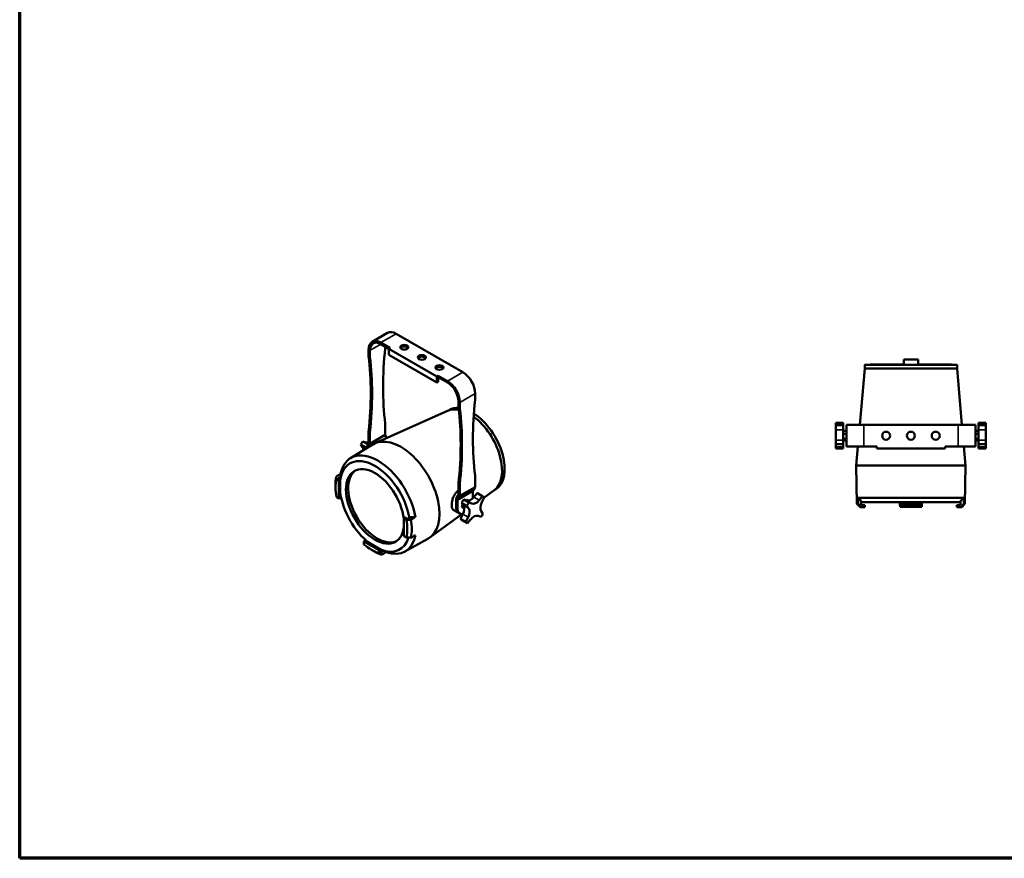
# Model space of a CAD drawing. Header units: millimetres. Extents: x 20 to 2980, y 20 to 2980.
# Tile 1 of 5: x 20 to 1608, y 20 to 1373. Entities that reach past the tile are written whole.
import ezdxf

# ---------------------------------------------------------------- set-up
doc = ezdxf.new("R2010")
doc.units = ezdxf.units.MM
for name, color, linetype, lineweight in [('Border (ISO)', 7, 'Continuous', 70), ('Visible (ISO)', 7, 'Continuous', 50), ('Visible Narrow (ISO)', 7, 'Continuous', 35)]:
    doc.layers.add(name, color=color, linetype=linetype, lineweight=lineweight)

# ---------------------------------------------------------------- blocks, each defined once
blk = doc.blocks.new('Borders Chauvet')
at = {"layer": 'Border (ISO)'}
for p, q in [((20, 20), (20, 2980)), ((2980, 20), (20, 20))]:
    blk.add_line(p, q, dxfattribs=at)

msp = doc.modelspace()

# ---------------------------------------------------------------- linework, layer by layer
at = {"layer": 'Visible (ISO)'}
for p, q in [((588.3, 853.3), (613.1, 867.6)), ((734.5, 804.1), (627.1, 866.2)), ((617.2, 843.3), (602.3, 851.9)), ((615, 842.1), (602.3, 849.4)), ((609.4, 844.3), (609.4, 845.4)), ((617.2, 843.3), (615, 842.1)), ((615, 842.1), (615, 832.3)), ((615, 842.1), (692.8, 797.2)), ((582.5, 840.5), (582.5, 831.2)), ((584.6, 830), (584.6, 839.2)), ((692.8, 787.4), (615, 832.3)), ((1382.5, 810.2), (1374.6, 719.2)), ((1382.6, 816.2), (1382.5, 810.2)), ((1445.4, 824.5), (1445.4, 824.6)), ((1445.4, 824.6), (1468.4, 824.6)), ((1445.4, 824.5), (1445.4, 816.1)), ((1468.4, 824.5), (1445.4, 824.5)), ((1468.4, 816.1), (1445.4, 816.1)), ((1468.4, 824.6), (1468.4, 824.5)), ((1468.4, 824.5), (1468.4, 816.1)), ((1531.3, 816.2), (1531.4, 810.2)), ((1531.4, 810.2), (1539.3, 719.2)), ((694.9, 798.4), (692.8, 797.2)), ((692.8, 797.2), (692.8, 787.4)), ((694.9, 798.4), (694.9, 796)), ((709.8, 789.8), (694.9, 798.4)), ((694.9, 796), (694.9, 788.6)), ((709.8, 787.4), (694.9, 796)), ((694.9, 788.6), (692.8, 787.4)), ((754.3, 760.6), (754.3, 769.8)), ((727.5, 747.5), (727.5, 756.8)), ((729.6, 746.3), (729.6, 755.5)), ((710, 741.8), (593, 689.5)), ((712.7, 743.3), (709.2, 741.4)), ((609.4, 703), (609.4, 721.2)), ((1336, 722.7), (1336, 718.8)), ((1347.9, 722.7), (1336, 722.7)), ((1336, 711.4), (1336, 718.8)), ((1336, 718.8), (1347.9, 718.8)), ((1347.9, 718.8), (1347.9, 722.7)), ((1347.9, 718.8), (1347.9, 711.4)), ((1352.9, 684.2), (1352.9, 719.2)), ((1380.9, 719.2), (1352.9, 719.2)), ((1532.9, 719.2), (1380.9, 719.2)), ((1560.9, 719.2), (1532.9, 719.2)), ((1560.9, 684.2), (1560.9, 719.2)), ((1577.9, 722.7), (1565.9, 722.7)), ((1565.9, 722.7), (1565.9, 718.8)), ((1565.9, 718.8), (1577.9, 718.8)), ((1565.9, 711.4), (1565.9, 718.8)), ((1577.9, 718.8), (1577.9, 722.7)), ((1577.9, 718.8), (1577.9, 711.4)), ((582.5, 708.2), (582.5, 689.4)), ((584.6, 707), (582.5, 708.2)), ((584.6, 688.8), (584.6, 707)), ((609.4, 703), (584.6, 688.8)), ((609.4, 703), (611.3, 697.7)), ((1336, 694.7), (1336, 711.4)), ((1347.9, 711.4), (1347.9, 694.7)), ((1347.9, 709.6), (1352.9, 709.6)), ((1347.9, 704.5), (1352.9, 704.5)), ((1565.9, 709.6), (1560.9, 709.6)), ((1565.9, 704.5), (1560.9, 704.5)), ((1565.9, 694.7), (1565.9, 711.4)), ((1577.9, 711.4), (1577.9, 694.7)), ((553.3, 665.6), (589.7, 687.8)), ((572.8, 683.1), (570, 687.5)), ((578.4, 682.6), (570, 687.5)), ((573.3, 692.6), (577.9, 690.9)), ((581.7, 687.7), (573.3, 692.6)), ((583.3, 687.1), (581.7, 687.7)), ((582.5, 689.4), (584.2, 684.4)), ((584.6, 688.8), (585.8, 685.4)), ((1336, 688.1), (1336, 694.7)), ((1336, 688.1), (1336, 683.4)), ((1347.9, 688.1), (1336, 688.1)), ((1336, 680.8), (1336, 683.4)), ((1347.9, 683.4), (1336, 683.4)), ((1347.9, 696.6), (1352.9, 696.6)), ((1347.9, 694.7), (1347.9, 688.1)), ((1347.9, 693.8), (1352.9, 693.8)), ((1347.9, 683.4), (1347.9, 688.1)), ((1347.9, 683.4), (1347.9, 680.8)), ((1352.9, 684.2), (1380.9, 684.2)), ((1371.5, 684.2), (1368.9, 653.7)), ((1401.9, 684.2), (1380.9, 684.2)), ((1401.9, 684.2), (1401.9, 681.2)), ((1511.9, 684.2), (1511.9, 681.2)), ((1532.9, 684.2), (1511.9, 684.2)), ((1532.9, 684.2), (1560.9, 684.2)), ((1542.4, 684.2), (1545, 653.7)), ((1565.9, 696.6), (1560.9, 696.6)), ((1565.9, 693.8), (1560.9, 693.8)), ((1565.9, 688.1), (1565.9, 694.7)), ((1565.9, 688.1), (1577.9, 688.1)), ((1565.9, 688.1), (1565.9, 683.4)), ((1565.9, 680.8), (1565.9, 683.4)), ((1565.9, 683.4), (1577.9, 683.4)), ((1577.9, 694.7), (1577.9, 688.1)), ((1577.9, 683.4), (1577.9, 688.1)), ((1577.9, 683.4), (1577.9, 680.8)), ((578.4, 682.6), (579.2, 681.4)), ((1347.9, 680.8), (1336, 680.8)), ((1401.9, 681.2), (1511.9, 681.2)), ((1577.9, 680.8), (1565.9, 680.8)), ((1369.9, 591.7), (1368.9, 653.7)), ((1543.9, 591.7), (1545, 653.7)), ((533.3, 633.1), (537.4, 635.6)), ((754.3, 618.8), (754.3, 637.6)), ((529.2, 616.9), (529.1, 620.9)), ((534.8, 628.9), (530.5, 631.3)), ((533.3, 632.2), (533.3, 633.1)), ((533.3, 632.2), (533.3, 633.1)), ((536.9, 630.2), (533.3, 632.2)), ((536.9, 630.2), (534.8, 628.9)), ((534.8, 600.3), (534.8, 628.9)), ((536.9, 601.5), (536.9, 630.2)), ((727.5, 606.3), (727.5, 624.5)), ((729.6, 623.3), (727.5, 624.5)), ((729.6, 604.5), (729.6, 623.3)), ((537.3, 606.4), (536.9, 606.2)), ((727.5, 606.3), (723.9, 600.2)), ((750.8, 612.6), (726.1, 598.4)), ((726.1, 598.4), (729.6, 604.5)), ((729.6, 604.5), (754.3, 618.8)), ((754.3, 618.8), (750.8, 612.6)), ((750.8, 601), (750.8, 612.6)), ((752.3, 602.7), (757.6, 609)), ((757.6, 609), (766, 604.1)), ((766.5, 603.9), (758, 608.8)), ((766, 604.1), (760.8, 597.8)), ((784.7, 613.2), (768.5, 601.4)), ((787.4, 614.8), (784, 612.7)), ((530.6, 602.8), (534.8, 600.3)), ((536.9, 601.5), (534.8, 600.3)), ((723.9, 585.3), (723.9, 600.2)), ((726.1, 584.1), (726.1, 598.4)), ((732.6, 593.6), (741, 588.7)), ((735.5, 589.2), (732.6, 593.6)), ((732.9, 586.9), (734.1, 591.3)), ((735.9, 598.7), (744.4, 593.8)), ((735.9, 598.7), (740.5, 597)), ((739.2, 597.5), (740.4, 598.5)), ((743.3, 596.8), (740.4, 598.5)), ((741, 588.7), (743.9, 584.3)), ((749, 592.2), (744.4, 593.8)), ((765.1, 594.4), (768.8, 601.9)), ((1375, 586.7), (1369.9, 591.7)), ((1376.9, 590.7), (1376.9, 596.5)), ((1376.9, 590.8), (1377.9, 589.8)), ((1377.9, 589.7), (1376.9, 590.7)), ((1377.9, 589.8), (1377.9, 589.7)), ((1377.9, 589.8), (1382.9, 589.8)), ((1382.9, 589.7), (1377.9, 589.7)), ((1382.9, 589.8), (1382.9, 589.7)), ((1382.9, 589.7), (1382.9, 586.7)), ((1439.3, 591), (1439.2, 594.5)), ((1474.6, 591), (1439.3, 591)), ((1439.3, 590), (1439.3, 591)), ((1439.3, 590), (1439.4, 587)), ((1439.3, 590), (1439.3, 590)), ((1474.5, 590), (1439.3, 590)), ((1474.5, 590), (1439.3, 590)), ((1474.5, 590), (1474.4, 587)), ((1474.6, 591), (1474.5, 590)), ((1474.5, 590), (1474.5, 590)), ((1474.7, 594.5), (1474.6, 591)), ((1530.9, 589.8), (1535.9, 589.8)), ((1530.9, 589.7), (1530.9, 589.8)), ((1535.9, 589.7), (1530.9, 589.7)), ((1530.9, 589.7), (1530.9, 586.7)), ((1535.9, 589.8), (1536.9, 590.8)), ((1536.9, 590.7), (1535.9, 589.7)), ((1535.9, 589.7), (1535.9, 589.8)), ((1536.9, 596.5), (1536.9, 590.7)), ((1538.9, 586.7), (1543.9, 591.7)), ((732.9, 575.2), (681.4, 537.5)), ((727.6, 577.3), (719.1, 582.1)), ((729.7, 576.1), (727.6, 577.3)), ((730.7, 567.5), (734.4, 575)), ((736.8, 584.6), (732.9, 586.9)), ((736.5, 584), (732.9, 586.9)), ((736.8, 583.8), (736.5, 584)), ((759, 572.3), (763.6, 570.7)), ((766.9, 575.8), (764, 580.1)), ((1382.9, 586.7), (1376.9, 586.7)), ((1474.4, 587), (1439.4, 587)), ((1537, 586.7), (1530.9, 586.7)), ((641.5, 569.8), (639.4, 568.5)), ((643.7, 566), (639.4, 568.5)), ((639.4, 568.5), (639.5, 539.9)), ((645.1, 567.7), (641.5, 569.8)), ((646.5, 567.8), (645.1, 567.7)), ((650.6, 570.3), (646.5, 567.8)), ((739.1, 562.6), (730.7, 567.5)), ((741.5, 560.6), (733, 565.5)), ((742.9, 570.1), (739.1, 562.6)), ((741.9, 560.4), (747.1, 566.7)), ((639.5, 539.9), (643.7, 537.4)), ((577, 532.5), (574.9, 531.2)), ((574.9, 531.2), (574.9, 526.3)), ((599.7, 516.9), (574.9, 531.2)), ((601.8, 518.1), (577, 532.5)), ((581, 530.1), (581.4, 530.4)), ((640.9, 514.8), (678.2, 535.4)), ((586.6, 518), (590.1, 515.9)), ((601.8, 518.1), (599.7, 516.9)), ((599.7, 512), (599.7, 516.9)), ((601.9, 514), (601.8, 518.1)), ((602.6, 513.6), (601.9, 514)), ((602.6, 513.6), (601.9, 514)), ((606.8, 515.9), (602.6, 513.6))]:
    msp.add_line(p, q, dxfattribs=at)
for centre in [(1416.9, 701.7), (1456.9, 701.7), (1496.9, 701.7)]:
    msp.add_circle(centre, 6.5, dxfattribs=at)
for centre, major_axis, ratio, start_param, end_param in [((602.3, 829), (-14, 24.2), 0.57735, 5.497787, 7.068583), ((627.1, 843.3), (-14, 24.2), 0.57735, 5.497787, 6.283185), ((602.3, 829), (-12.5, 21.7), 0.57735, 5.497787, 7.068583), ((1005.4, 1011.1), (282.5, 489.3), 0.57735, 2.224223, 2.489331), ((602.3, 840.2), (-5, -8.66), 0.57735, 2.224223, 2.356194), ((640.1, 841.9), (6.5, 0), 0.57735, 0.332447, 2.809146), ((589.6, 835.3), (-5, -8.66), 0.57735, 5.497787, 5.629759), ((186.5, 540.8), (-282.5, -489.3), 0.57735, 2.223058, 2.488166), ((591.7, 834.1), (5, 8.66), 0.57735, 2.356194, 2.488166), ((188.7, 539.6), (-282.5, -489.3), 0.57735, 2.223058, 2.488166), ((668.4, 825.6), (6.5, 0), 0.57735, 0.332447, 2.809146), ((696.7, 809.2), (6.5, 0), 0.57735, 0.332447, 2.809146), ((1456.9, 816.2), (-74.3, 0), 0.003108, 4.867761, 10.840202), ((1456.9, 810.2), (-74.5, 0), 0.003108, 6.283106, 9.424857), ((734.5, 781.3), (14, -24.2), 0.57735, 0.785398, 2.356194), ((709.8, 767), (-14, 24.2), 0.57735, 3.926991, 5.497787), ((709.8, 767), (12.5, -21.7), 0.57735, 0.785398, 2.356194), ((749.4, 678.7), (-37.3, 64.3), 0.575553, 5.921894, 6.265247), ((734.5, 751.6), (-5, -8.66), 0.57735, 5.497787, 5.629759), ((331.5, 457.1), (-282.5, -489.3), 0.57735, 2.223058, 2.488166), ((736.7, 750.4), (5, 8.66), 0.57735, 2.356194, 2.488166), ((1150.3, 927.4), (282.5, 489.3), 0.57735, 2.224223, 2.489331), ((747.3, 756.5), (-5, -8.66), 0.57735, 2.224223, 2.356194), ((745.1, 676.2), (-37.4, 64.4), 0.575553, 5.826248, 6.221875), ((333.6, 455.9), (-282.5, -489.3), 0.57735, 2.223058, 2.488166), ((745.1, 676.2), (37.4, -64.4), 0.575553, 0.061311, 2.221267), ((749.4, 678.7), (37.3, -64.3), 0.575553, 0.017938, 2.296284), ((582.9, 681), (12.5, 21.7), 0.57735, 1.360992, 1.606068), ((563.6, 671.8), (7.5, 13), 0.57735, 5.525975, 6.00422), ((584.6, 704.3), (-7.5, -13), 0.57735, 0.104433, 0.590314), ((591.4, 676.1), (-12.5, -21.7), 0.57735, 4.502585, 4.74766), ((634.5, 611.9), (-44.2, 76.2), 0.575553, 3.129307, 6.295471), ((592.8, 587.7), (-40.3, 69.3), 0.575553, 4.129433, 6.909521), ((597.7, 590.5), (-43.8, 75.4), 0.575553, 4.133942, 6.858826), ((592.8, 587.7), (33.2, -57.1), 0.575553, 0.811362, 7.039522), ((1456.9, 653.7), (-88.1, 0), 0.003108, 6.282915, 9.425049), ((590.6, 586.4), (-43.7, 75.2), 0.575553, 0.579281, 0.79835), ((596.3, 589.7), (33.2, -57.1), 0.575553, 3.195438, 6.22934), ((587.1, 584.4), (-41.1, 70.8), 0.575553, 0.568561, 0.999137), ((592.8, 587.7), (-40.3, 69.3), 0.575553, 0.952785, 2.186869), ((745.5, 587.1), (12.5, 21.7), 0.57735, 0, 0.035271), ((754, 582.2), (12.5, 21.7), 0.57735, 6.073381, 6.318457), ((745.5, 587.1), (12.5, 21.7), 0.57735, 1.360992, 1.606068), ((726.2, 577.9), (7.5, 13), 0.57735, 4.816822, 6.00422), ((747.2, 610.4), (-7.5, -13), 0.57735, 0.104433, 1.291831), ((754, 582.2), (-12.5, -21.7), 0.57735, 4.502585, 4.74766), ((755.7, 605.5), (-7.5, -13), 0.57735, 0.104433, 1.291831), ((773.3, 591.4), (-7.5, -13), 0.57735, 4.816822, 6.00422), ((1456.9, 591.7), (-87, 0), 0.003108, 0.000054, 0.204568), ((1456.9, 601.6), (87.2, 0), 0.003108, 3.349801, 6.074686), ((1456.9, 594.7), (-80.2, 0), 0.003108, 0.062538, 3.079055), ((1456.9, 591.7), (87, 0), 0.003108, 6.078326, 6.283131), ((736.3, 592.4), (-8.7, -15.2), 0.57735, 5.497787, 6.283185), ((736.3, 592.4), (-8.7, -15.2), 0.57735, 5.497787, 6.283185), ((738.4, 591.2), (-8.7, -15.2), 0.57735, 5.497787, 6.757696), ((734.7, 573), (7.5, 13), 0.57735, 4.816822, 6.00422), ((752.3, 559), (7.5, 13), 0.57735, 0.104433, 1.291831), ((754, 582.2), (12.5, 21.7), 0.57735, 4.502585, 4.74766), ((1456.9, 586.7), (-81.9, 0), 0.003108, 0.003162, 0.215288), ((1456.9, 586.7), (81.9, 0), 0.003108, 6.067634, 6.280023), ((587.1, 584.4), (41.1, -70.8), 0.575553, 0.568297, 0.999401), ((590.6, 586.4), (43.7, -75.2), 0.575553, 0.57899, 0.988708), ((745.5, 587.1), (-12.5, -21.7), 0.57735, 6.073381, 6.283185), ((754, 582.2), (-12.5, -21.7), 0.57735, 6.073381, 6.318457), ((597.7, 590.5), (43.8, -75.4), 0.575553, 5.704447, 6.858535), ((587.1, 584.4), (41.1, -70.8), 0.575553, 5.28095, 5.711526), ((592.8, 587.7), (40.3, -69.3), 0.575553, 5.653948, 6.771612), ((590.6, 586.4), (43.7, -75.2), 0.575553, 5.484835, 5.700806)]:
    msp.add_ellipse(centre, major_axis=major_axis, ratio=ratio, start_param=start_param, end_param=end_param, dxfattribs=at)
for centre in [(640.1, 844.3), (668.4, 828), (696.7, 811.7)]:
    msp.add_ellipse(centre, major_axis=(-6.5, 0), ratio=0.57735, dxfattribs=at)
for points in [[(537.3, 640), (535, 638.6), (532.7, 637.1), (530.4, 635.6)], [(530.4, 635.6), (530.4, 635.1), (530.4, 634.2), (530.4, 632.7), (530.5, 631.8), (530.5, 631.3)], [(726.6, 612.5), (726.9, 612.7), (727.2, 612.9), (727.5, 613.1)], [(1371.6, 601.6), (1371.7, 598.3), (1371.7, 595), (1371.7, 591.7)], [(1371.7, 591.7), (1372.3, 591.1), (1373.5, 590), (1375.2, 588.3), (1376.3, 587.2), (1376.9, 586.7)], [(1537, 586.7), (1537.5, 587.2), (1538.7, 588.3), (1540.4, 590), (1541.5, 591.1), (1542.1, 591.7)], [(1542.1, 591.7), (1542.2, 595), (1542.2, 598.3), (1542.2, 601.6)], [(643.7, 566), (644.4, 566), (646, 566), (648.4, 566.1), (650, 566.1), (650.8, 566.1)], [(650.8, 566.1), (653.2, 567.5), (655.6, 569), (657.9, 570.4)], [(658, 541), (655.6, 539.7), (653.3, 538.5), (650.9, 537.2)], [(650.9, 537.2), (650.1, 537.3), (648.5, 537.3), (646.1, 537.4), (644.5, 537.4), (643.7, 537.4)], [(599.7, 512), (600.1, 511.8), (600.9, 511.3), (602.1, 510.5), (602.9, 510), (603.3, 509.8)], [(603.3, 509.8), (605.7, 511.1), (608.2, 512.3), (610.6, 513.6)]]:
    msp.add_open_spline(points, degree=3, dxfattribs=at)
for points, weights in [([(537.4, 635.6), (537, 632.9), (536.7, 630.3)], [1.00406564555, 1.00458416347, 1.0037483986]), ([(537.3, 640), (537.4, 637.8), (537.4, 635.6)], [1, 1.00067725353, 1.00036035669]), ([(1371.6, 601.6), (1374.4, 598.9), (1376.9, 596.5)], [1, 1.00067725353, 1.00036035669]), ([(1536.9, 596.5), (1539.5, 598.9), (1542.2, 601.6)], [1.00036086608, 1.00067650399, 1]), ([(650.6, 570.3), (654.1, 570.4), (657.9, 570.4)], [1.00036086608, 1.00067650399, 1]), ([(601.8, 517.9), (604.2, 516.9), (606.8, 515.9)], [1.00375275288, 1.00458280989, 1.00406564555]), ([(606.8, 515.9), (608.6, 514.8), (610.6, 513.6)], [1.0003603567, 1.00067725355, 1])]:
    msp.add_rational_spline(points, weights, degree=2, dxfattribs=at)
msp.add_open_spline([(719.1, 582.1), (718.7, 582.4), (718.4, 582.7), (717.7, 583.6), (717.4, 584.1), (716.9, 585.4), (716.8, 586.1), (716.5, 587.8), (716.5, 588.7), (716.5, 590.5), (716.5, 591.5), (716.7, 593.6), (716.9, 594.7), (717.4, 597), (717.7, 598.1), (718.4, 600.3), (718.7, 601.4), (719.6, 603.5), (720.1, 604.5), (721.2, 606.5), (721.8, 607.5), (723.1, 609.3), (723.8, 610.1), (725.2, 611.5), (725.9, 612.1), (726.6, 612.5)], degree=3, knots=[6.586221, 6.586221, 6.586221, 6.586221, 6.900575, 6.900575, 7.236501, 7.236501, 7.572428, 7.572428, 7.908354, 7.908354, 8.244281, 8.244281, 8.580208, 8.580208, 8.916134, 8.916134, 9.252061, 9.252061, 9.589263, 9.589263, 9.926465, 9.926465, 10.263666, 10.263666, 10.600868, 10.600868, 10.600868, 10.600868], dxfattribs=at)
at = {"layer": 'Visible Narrow (ISO)'}
for p, q in [((602.3, 851.9), (627.1, 866.2)), ((584.6, 839.2), (602.3, 849.4)), ((582.5, 831.2), (584.6, 830)), ((582.6, 830.2), (584.7, 828.9)), ((709.8, 789.8), (734.5, 804.1)), ((729.6, 755.5), (754.3, 769.8)), ((727.5, 747.5), (729.6, 746.3)), ((727.5, 746.5), (729.7, 745.2)), ((1380.9, 684.2), (1380.9, 719.2)), ((1532.9, 684.2), (1532.9, 719.2)), ((1336, 711.4), (1347.9, 711.4)), ((1577.9, 711.4), (1565.9, 711.4)), ((572.8, 683.1), (577.6, 680.4)), ((577.9, 690.9), (583, 688)), ((1336, 694.7), (1347.9, 694.7)), ((1577.9, 694.7), (1565.9, 694.7)), ((743.9, 584.3), (735.5, 589.2)), ((749, 592.2), (740.5, 597)), ((760.8, 597.8), (752.3, 602.7)), ((723.9, 585.3), (726.1, 584.1)), ((742.9, 570.1), (734.4, 575))]:
    msp.add_line(p, q, dxfattribs=at)

# ---------------------------------------------------------------- block references
msp.add_blockref('Borders Chauvet', (0, 0))

doc.saveas('drawing.dxf')
